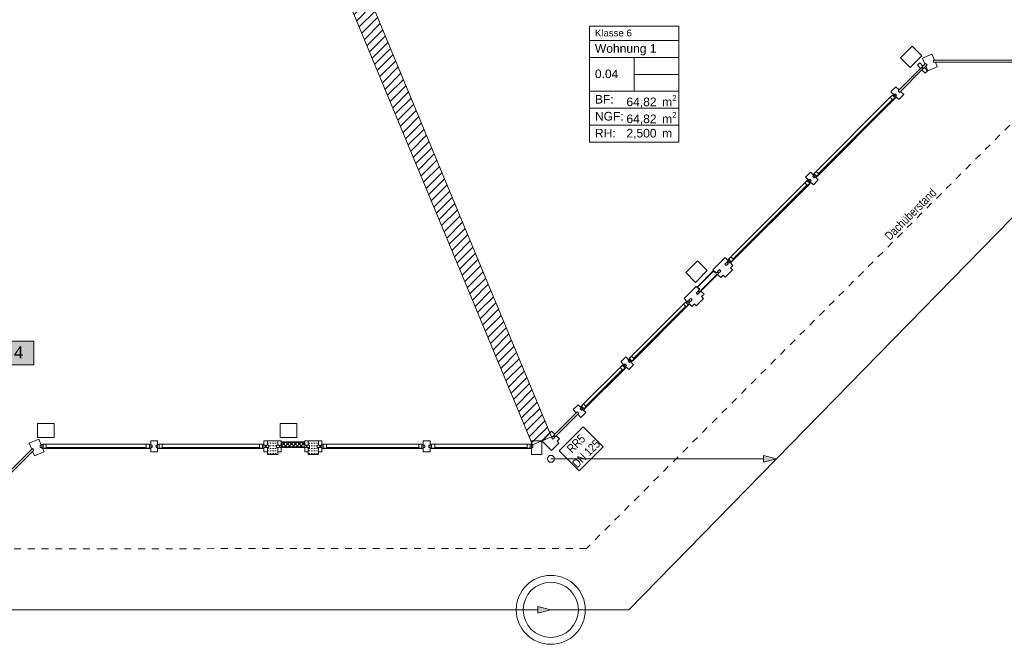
# Model space of a CAD drawing. Header units: metres. Extents: x -89 to 754, y -195 to 69.
# Tile 245 of 256: x 32 to 46, y 3 to 12. Entities that reach past the tile are written whole.
import ezdxf
from ezdxf.enums import TextEntityAlignment as Align

# ---------------------------------------------------------------- set-up
doc = ezdxf.new("R2010")
doc.units = ezdxf.units.M
doc.header["$MEASUREMENT"] = 0
doc.linetypes.add('Strichlinie_ eng', pattern=[0.115, 0.075, -0.04])
doc.linetypes.add('Wipeout_Contour', pattern=[1, 0, -1])
for name, color, linetype in [('10 Fassade', 7, 'Continuous'), ('10 Stütze Holz', 7, 'Continuous'), ('10 Wand außen', 7, 'Continuous'), ('30 Dach', 7, 'Continuous'), ('70 Entwässerung_Regenwasser', 7, 'Continuous'), ('80 Raum', 7, 'Continuous')]:
    doc.layers.add(name, color=color, linetype=linetype)
doc.styles.add('ERSTELLTER_STIL_1', font='arial.ttf')
doc.styles.add('ERSTELLTER_STIL_2', font='ARIALN.TTF')
doc.styles.add('ERSTELLTER_STIL_3', font='ARIALN.TTF')
doc.styles.add('ERSTELLTER_STIL_4', font='arial.ttf')
doc.linetypes.add('Schmutzwasserleitung', pattern='A,0,[3,995_ARC_230 ERW_GR_EG_2607291.Shx,S=0.00784,R=0,X=0,Y=0],-0.987778,0', length=0.987778)
pattern_1 = [(45, (0, 0), (-0.02828427, 0.02828427), []), (135, (0, 0), (0.02828427, 0.02828427), [])]
pattern_2 = [(0, (0, 0), (0, 0.0375), [0, -0.0375])]

# ---------------------------------------------------------------- blocks, each defined once
blk = doc.blocks.new('Klasse 4_0.17_23_1', base_point=(32.501, -4.791))
at = {"layer": '80 Raum', "linetype": 'Continuous', "lineweight": 0, "true_color": 0x2a303f}
blk.add_hatch(color=169, dxfattribs=at).paths.add_polyline_path([(30.259, 7.174), (32.043, 7.174), (32.043, 7.518), (30.259, 7.518)])
at = {"layer": '80 Raum', "color": 7, "linetype": 'Continuous', "lineweight": 9, "flags": 128}
blk.add_lwpolyline([(30.259, 7.174), (32.043, 7.174), (32.043, 7.518), (30.259, 7.518)], close=True, dxfattribs=at)
at = {"layer": '80 Raum', "color": 7, "lineweight": 9, "style": 'ERSTELLTER_STIL_1'}
blk.add_attdef('stApartmentId', text='', height=0.175, dxfattribs=at).set_placement((31.151, 7.355), align=Align.MIDDLE_CENTER)
at = {"layer": '80 Raum', "color": 7, "lineweight": 9}
for tag, height, style, p in [('DUMMY_850', 0.2, 'ERSTELLTER_STIL_2', (33.503, -3.251)), ('ROOM_NAME', 0.2, 'ERSTELLTER_STIL_2', (31.335, -3.313)), ('ROOM_NUMBER', 0.175, 'ERSTELLTER_STIL_1', (31.499, -3.861)), ('measuredNetAreaCode', 0.175, 'ERSTELLTER_STIL_1', (31.499, -4.377)), ('perimeterCode', 0.175, 'ERSTELLTER_STIL_1', (31.499, -4.72)), ('ceilingHeightCode', 0.175, 'ERSTELLTER_STIL_1', (31.499, -5.064)), ('measuredAreaCode', 0.175, 'ERSTELLTER_STIL_1', (31.499, -5.408)), ('DUMMY_851_0', 0.175, 'ERSTELLTER_STIL_1', (33.264, -5.408)), ('DUMMY_852', 0.175, 'ERSTELLTER_STIL_1', (31.499, -5.752)), ('DUMMY_851_1', 0.175, 'ERSTELLTER_STIL_1', (33.264, -5.752)), ('DUMMY_853', 0.175, 'ERSTELLTER_STIL_1', (31.499, -6.095)), ('DUMMY_851_2', 0.175, 'ERSTELLTER_STIL_1', (33.264, -6.095))]:
    blk.add_attdef(tag, text='', height=height, dxfattribs=dict(at, style=style)).set_placement(p, align=Align.TOP_LEFT)
blk = doc.blocks.new('Klasse 6_0.04_24_1', base_point=(40.749, 11.242))
at = {"layer": '80 Raum', "color": 7, "linetype": 'Continuous', "lineweight": 9}
for p, q in [((41.397, 12.081), (40.101, 12.081)), ((40.101, 12.081), (40.101, 10.402)), ((40.101, 12.081), (41.397, 12.081)), ((40.101, 11.875), (40.101, 12.081)), ((41.397, 10.402), (41.397, 12.081)), ((41.397, 12.081), (41.397, 11.875)), ((41.397, 11.875), (40.101, 11.875)), ((40.101, 11.875), (41.397, 11.875)), ((40.101, 11.63), (40.101, 11.875)), ((41.397, 11.875), (41.397, 11.63)), ((41.397, 11.63), (40.101, 11.63)), ((40.101, 11.63), (41.397, 11.63)), ((40.101, 11.139), (40.101, 11.63)), ((40.749, 11.63), (40.749, 11.139)), ((41.397, 11.63), (41.397, 11.139)), ((40.749, 11.384), (41.397, 11.384)), ((41.397, 11.139), (40.101, 11.139)), ((40.101, 11.139), (41.397, 11.139)), ((40.101, 10.893), (40.101, 11.139)), ((41.397, 11.139), (41.397, 10.893)), ((41.397, 10.893), (40.101, 10.893)), ((40.101, 10.893), (41.397, 10.893)), ((40.101, 10.647), (40.101, 10.893)), ((41.397, 10.893), (41.397, 10.647)), ((41.397, 10.647), (40.101, 10.647)), ((40.101, 10.647), (41.397, 10.647)), ((40.101, 10.402), (40.101, 10.647)), ((41.397, 10.647), (41.397, 10.402)), ((40.101, 10.402), (41.397, 10.402)), ((41.397, 10.402), (40.101, 10.402))]:
    blk.add_line(p, q, dxfattribs=at)
at = {"layer": '80 Raum', "color": 7, "lineweight": 9, "char_height": 0.125, "attachment_point": 1, "style": 'ERSTELLTER_STIL_1'}
for s, insert in [('\\A1;{\\pql;\\pt0,0.05;\\fArial|b0|i0|c0|p0;\\W1.000000;64,82\\fArial|b0|i0|c0|p0;\\W1.000000;\\A1{\\H.66x;\\S^  ;}\\fArial|b0|i0|c0|p0;\\W1.000000; m\\fArial|b0|i0|c0|p0;\\W1.000000;\\A1{\\H.66x;\\S2^  ;}}', (40.636, 11.084)), ('\\A1;{\\pql;\\pt0,0.05;\\fArial|b0|i0|c0|p0;\\W1.000000;64,82\\fArial|b0|i0|c0|p0;\\W1.000000;\\A1{\\H.66x;\\S^  ;}\\fArial|b0|i0|c0|p0;\\W1.000000; m\\fArial|b0|i0|c0|p0;\\W1.000000;\\A1{\\H.66x;\\S2^  ;}}', (40.636, 10.838)), ('\\A1;{\\pql;\\pt0,0.05;\\fArial|b0|i0|c0|p0;\\W1.000000;2,500\\fArial|b0|i0|c0|p0;\\W1.000000;\\A1{\\H.66x;\\S^  ;}\\fArial|b0|i0|c0|p0;\\W1.000000; m\\fArial|b0|i0|c0|p0;\\W1.000000;\\A1{\\H.66x;\\S^  ;}}', (40.636, 10.594))]:
    blk.add_mtext(s, dxfattribs=dict(at, insert=insert))
at = {"layer": '80 Raum', "color": 7, "lineweight": 9}
for tag, height, style, p in [('ROOM_NAME', 0.1, 'ERSTELLTER_STIL_4', (40.179, 12.034)), ('DUMMY_850', 0.1, 'ERSTELLTER_STIL_4', (41.319, 12.057)), ('DUMMY_851', 0.125, 'ERSTELLTER_STIL_1', (41.319, 11.851)), ('apartmentName', 0.125, 'ERSTELLTER_STIL_1', (40.179, 11.822)), ('ROOM_NUMBER', 0.125, 'ERSTELLTER_STIL_1', (40.179, 11.454)), ('measuredAreaCode', 0.125, 'ERSTELLTER_STIL_1', (40.179, 11.085)), ('calculatedAreaCode', 0.125, 'ERSTELLTER_STIL_1', (40.179, 10.84)), ('ceilingHeightCode', 0.125, 'ERSTELLTER_STIL_1', (40.179, 10.594))]:
    blk.add_attdef(tag, text='', height=height, dxfattribs=dict(at, style=style)).set_placement(p, align=Align.TOP_LEFT)

msp = doc.modelspace()

# ---------------------------------------------------------------- hatches: boundary and pattern name
at = {"layer": '10 Fassade', "linetype": 'Continuous', "lineweight": 9}
h = msp.add_hatch(dxfattribs=at)
h.set_pattern_fill('Gipskarton_0001', color=8, style=0, pattern_type=2)
h.set_pattern_definition(pattern_2)
h.paths.add_polyline_path([(35.561, 6.007), (35.581, 6.007), (35.581, 6.072), (35.431, 6.072), (35.431, 6.007), (35.451, 6.007), (35.451, 5.977), (35.431, 5.977), (35.431, 5.872), (35.581, 5.872), (35.581, 5.977), (35.561, 5.977)])
h = msp.add_hatch(dxfattribs=at)
h.set_pattern_fill('Dämmung_hart_1_0001', color=8, style=0, pattern_type=2)
h.set_pattern_definition(pattern_1)
h.paths.add_polyline_path([(35.631, 5.983), (35.971, 5.983), (35.971, 6.007), (35.631, 6.007)])
h = msp.add_hatch(dxfattribs=at)
h.set_pattern_fill('Dämmung_hart_1_0001', color=8, style=0, pattern_type=2)
h.set_pattern_definition(pattern_1)
h.paths.add_polyline_path([(35.637, 6.007), (35.965, 6.007), (35.965, 6.051), (35.637, 6.051)])
h = msp.add_hatch(dxfattribs=at)
h.set_pattern_fill('Gipskarton_0001', color=8, style=0, pattern_type=2)
h.set_pattern_definition(pattern_2)
h.paths.add_polyline_path([(36.151, 6.007), (36.171, 6.007), (36.171, 6.072), (36.021, 6.072), (36.021, 6.007), (36.041, 6.007), (36.041, 5.977), (36.021, 5.977), (36.021, 5.872), (36.171, 5.872), (36.171, 5.977), (36.151, 5.977)])
at = {"layer": '10 Wand außen', "linetype": 'Continuous', "lineweight": 18, "true_color": 0x1f1f1f}
h = msp.add_hatch(dxfattribs=at)
h.set_pattern_fill('Mauerziegel_0001', color=250, style=0, pattern_type=2)
h.set_pattern_definition([(45, (0, 0), (-0.0636396, 0.0636396), [])])
h.paths.add_polyline_path([(36.096, 13.682), (39.272, 6.014), (39.549, 6.129), (36.421, 13.682)])
at = {"layer": '70 Entwässerung_Regenwasser', "linetype": 'Continuous', "lineweight": 18, "true_color": 0x00a8ff}
for points in [[(42.81, 5.811), (42.623, 5.861), (42.623, 5.761)], [(39.539, 3.622), (39.353, 3.672), (39.353, 3.572)]]:
    msp.add_hatch(color=140, dxfattribs=at).paths.add_polyline_path(points)

# ---------------------------------------------------------------- linework, layer by layer
at = {"layer": '10 Fassade', "color": 7, "linetype": 'Continuous', "lineweight": 13}
for p, q in [((45.066, 11.678), (44.928, 11.621)), ((44.928, 11.621), (44.964, 11.533)), ((45.066, 11.678), (45.102, 11.59)), ((45.089, 11.59), (45.089, 11.56)), ((45.102, 11.59), (45.089, 11.59)), ((44.889, 11.55), (44.854, 11.515)), ((44.854, 11.515), (44.9, 11.469)), ((44.889, 11.55), (44.935, 11.504)), ((44.914, 11.483), (44.9, 11.469)), ((44.914, 11.483), (44.935, 11.462)), ((44.935, 11.504), (44.921, 11.49)), ((44.921, 11.49), (44.942, 11.469)), ((44.935, 11.462), (44.921, 11.448)), ((44.921, 11.448), (44.967, 11.402)), ((44.957, 11.483), (44.942, 11.469)), ((44.957, 11.483), (45.003, 11.437)), ((44.974, 11.543), (44.964, 11.533)), ((45.003, 11.437), (44.967, 11.402)), ((44.974, 11.543), (44.995, 11.521)), ((44.995, 11.521), (44.976, 11.503)), ((44.976, 11.503), (45.004, 11.436)), ((45.143, 11.493), (45.004, 11.436)), ((45.115, 11.56), (45.089, 11.56)), ((45.115, 11.56), (45.143, 11.493)), ((44.543, 11.204), (44.472, 11.133)), ((44.543, 11.204), (44.589, 11.158)), ((44.589, 11.158), (44.575, 11.144)), ((44.575, 11.144), (44.596, 11.123)), ((44.61, 11.137), (44.596, 11.123)), ((44.61, 11.137), (44.656, 11.091)), ((43.305, 9.966), (43.234, 9.895)), ((42.066, 8.727), (42.031, 8.692)), ((41.925, 8.586), (41.89, 8.551)), ((42.031, 8.692), (41.925, 8.586)), ((42.098, 8.625), (42.084, 8.611)), ((42.144, 8.579), (42.172, 8.551)), ((41.668, 8.3), (41.9, 8.532)), ((41.712, 8.247), (41.953, 8.488)), ((41.953, 8.488), (41.712, 8.247)), ((41.957, 8.483), (41.716, 8.243)), ((41.89, 8.551), (41.936, 8.505)), ((41.9, 8.532), (41.931, 8.5)), ((41.95, 8.519), (41.936, 8.505)), ((41.95, 8.519), (41.971, 8.498)), ((41.971, 8.54), (41.957, 8.526)), ((41.957, 8.526), (41.978, 8.505)), ((41.971, 8.498), (41.957, 8.483)), ((41.957, 8.483), (42.003, 8.437)), ((41.985, 8.554), (41.971, 8.54)), ((41.992, 8.519), (41.978, 8.505)), ((41.985, 8.554), (42.006, 8.533)), ((42.006, 8.533), (41.992, 8.519)), ((42.038, 8.473), (42.003, 8.437)), ((42.038, 8.473), (42.066, 8.445)), ((42.172, 8.551), (42.066, 8.445)), ((41.649, 8.31), (41.614, 8.275)), ((41.649, 8.31), (41.695, 8.264)), ((41.699, 8.268), (41.668, 8.3)), ((41.508, 8.169), (41.472, 8.133)), ((41.614, 8.275), (41.508, 8.169)), ((41.66, 8.229), (41.646, 8.215)), ((41.646, 8.215), (41.667, 8.194)), ((41.674, 8.243), (41.66, 8.229)), ((41.681, 8.208), (41.667, 8.194)), ((41.674, 8.243), (41.695, 8.222)), ((41.695, 8.264), (41.681, 8.25)), ((41.681, 8.25), (41.702, 8.229)), ((41.695, 8.222), (41.681, 8.208)), ((41.716, 8.243), (41.702, 8.229)), ((41.716, 8.243), (41.762, 8.197)), ((41.762, 8.197), (41.727, 8.162)), ((41.727, 8.162), (41.755, 8.133)), ((41.589, 8.116), (41.575, 8.102)), ((41.621, 8.056), (41.649, 8.027)), ((41.755, 8.133), (41.649, 8.027)), ((40.627, 7.288), (40.556, 7.217)), ((39.934, 6.595), (39.863, 6.524)), ((39.863, 6.524), (39.909, 6.478)), ((39.924, 6.493), (39.909, 6.478)), ((39.924, 6.493), (39.945, 6.471)), ((39.945, 6.471), (39.931, 6.457)), ((39.931, 6.457), (39.977, 6.411)), ((39.517, 6.178), (39.411, 6.072)), ((39.552, 6.213), (39.517, 6.178)), ((39.552, 6.213), (39.598, 6.167)), ((39.577, 6.146), (39.563, 6.132)), ((39.577, 6.146), (39.598, 6.125)), ((39.598, 6.167), (39.584, 6.153)), ((39.584, 6.153), (39.605, 6.132)), ((39.619, 6.146), (39.605, 6.132)), ((39.619, 6.146), (39.665, 6.1)), ((32.115, 6.095), (31.977, 6.037)), ((32.115, 6.095), (31.977, 6.037)), ((31.977, 6.037), (32.013, 5.949)), ((31.977, 6.037), (32.013, 5.949)), ((35.411, 6.007), (35.411, 5.977)), ((35.431, 6.007), (35.411, 6.007)), ((35.411, 6.007), (35.411, 5.977)), ((35.431, 6.007), (35.411, 6.007)), ((35.431, 6.072), (35.431, 6.007)), ((35.581, 6.072), (35.431, 6.072)), ((35.431, 6.072), (35.431, 6.007)), ((35.581, 6.072), (35.431, 6.072)), ((35.451, 6.007), (35.431, 6.007)), ((35.451, 6.007), (35.431, 6.007)), ((35.451, 6.007), (35.451, 5.977)), ((35.451, 6.007), (35.451, 5.977)), ((35.561, 6.007), (35.561, 5.977)), ((35.581, 6.007), (35.561, 6.007)), ((35.561, 6.007), (35.561, 5.977)), ((35.581, 6.007), (35.561, 6.007)), ((35.581, 6.072), (35.581, 6.007)), ((35.631, 6.072), (35.581, 6.072)), ((35.581, 6.072), (35.581, 6.007)), ((35.631, 6.072), (35.581, 6.072)), ((35.601, 6.007), (35.581, 6.007)), ((35.601, 6.007), (35.581, 6.007)), ((35.601, 6.007), (35.601, 5.977)), ((35.601, 6.007), (35.601, 5.977)), ((35.611, 6.007), (35.611, 5.977)), ((35.631, 6.007), (35.611, 6.007)), ((35.611, 6.007), (35.611, 5.977)), ((35.631, 6.007), (35.611, 6.007)), ((35.631, 6.072), (35.631, 6.007)), ((35.631, 6.072), (35.631, 6.007)), ((35.637, 6.007), (35.637, 6.051)), ((35.637, 6.051), (35.965, 6.051)), ((35.637, 6.007), (35.637, 6.051)), ((35.637, 6.051), (35.965, 6.051)), ((35.965, 6.051), (35.965, 6.007)), ((35.965, 6.051), (35.965, 6.007)), ((35.971, 6.072), (35.971, 6.007)), ((36.021, 6.072), (35.971, 6.072)), ((35.971, 6.072), (35.971, 6.007)), ((36.021, 6.072), (35.971, 6.072)), ((35.991, 6.007), (35.971, 6.007)), ((35.991, 6.007), (35.971, 6.007)), ((35.991, 6.007), (35.991, 5.977)), ((35.991, 6.007), (35.991, 5.977)), ((36.001, 6.007), (36.001, 5.977)), ((36.021, 6.007), (36.001, 6.007)), ((36.001, 6.007), (36.001, 5.977)), ((36.021, 6.007), (36.001, 6.007)), ((36.021, 6.072), (36.021, 6.007)), ((36.021, 6.072), (36.021, 6.007)), ((36.021, 6.072), (36.021, 6.072)), ((36.171, 6.072), (36.021, 6.072)), ((36.021, 6.072), (36.021, 6.007)), ((36.021, 6.072), (36.021, 6.007)), ((36.021, 6.072), (36.021, 6.072)), ((36.171, 6.072), (36.021, 6.072)), ((36.021, 6.007), (36.021, 6.007)), ((36.041, 6.007), (36.021, 6.007)), ((36.021, 6.007), (36.021, 6.007)), ((36.041, 6.007), (36.021, 6.007)), ((36.041, 6.007), (36.041, 5.977)), ((36.041, 6.007), (36.041, 5.977)), ((36.151, 6.007), (36.151, 5.977)), ((36.171, 6.007), (36.151, 6.007)), ((36.151, 6.007), (36.151, 5.977)), ((36.171, 6.007), (36.151, 6.007)), ((36.171, 6.072), (36.171, 6.007)), ((36.171, 6.072), (36.171, 6.007)), ((36.171, 6.072), (36.171, 6.007)), ((36.171, 6.072), (36.171, 6.007)), ((36.191, 6.007), (36.171, 6.007)), ((36.191, 6.007), (36.171, 6.007)), ((36.191, 6.007), (36.191, 5.977)), ((36.191, 6.007), (36.191, 5.977)), ((39.411, 6.072), (39.411, 5.872)), ((39.411, 6.072), (39.411, 5.872)), ((39.411, 6.072), (39.552, 5.93)), ((39.563, 6.132), (39.549, 6.118)), ((39.549, 6.118), (39.57, 6.097)), ((39.658, 6.037), (39.552, 5.93)), ((39.584, 6.111), (39.57, 6.097)), ((39.598, 6.125), (39.584, 6.111)), ((39.665, 6.1), (39.63, 6.065)), ((39.63, 6.065), (39.658, 6.037)), ((32.023, 5.959), (32.013, 5.949)), ((32.023, 5.959), (32.013, 5.949)), ((32.023, 5.959), (32.044, 5.938)), ((32.023, 5.959), (32.044, 5.938)), ((32.044, 5.938), (32.026, 5.919)), ((32.044, 5.938), (32.026, 5.919)), ((32.026, 5.919), (32.053, 5.852)), ((32.026, 5.919), (32.053, 5.852)), ((35.431, 5.977), (35.411, 5.977)), ((35.431, 5.977), (35.411, 5.977)), ((35.431, 5.977), (35.431, 5.912)), ((35.451, 5.977), (35.431, 5.977)), ((35.431, 5.977), (35.431, 5.912)), ((35.451, 5.977), (35.431, 5.977)), ((35.431, 5.912), (35.431, 5.872)), ((35.431, 5.912), (35.431, 5.872)), ((35.581, 5.872), (35.431, 5.872)), ((35.581, 5.872), (35.431, 5.872)), ((35.581, 5.977), (35.561, 5.977)), ((35.581, 5.977), (35.561, 5.977)), ((35.581, 5.977), (35.581, 5.912)), ((35.601, 5.977), (35.581, 5.977)), ((35.581, 5.977), (35.581, 5.912)), ((35.601, 5.977), (35.581, 5.977)), ((35.581, 5.912), (35.581, 5.872)), ((35.631, 5.912), (35.581, 5.912)), ((35.581, 5.912), (35.581, 5.872)), ((35.631, 5.912), (35.581, 5.912)), ((35.631, 5.977), (35.611, 5.977)), ((35.631, 5.977), (35.611, 5.977)), ((35.631, 5.983), (35.971, 5.983)), ((35.971, 5.983), (35.631, 5.983)), ((35.631, 5.983), (35.971, 5.983)), ((35.971, 5.983), (35.631, 5.983)), ((35.971, 5.977), (35.631, 5.977)), ((35.631, 5.977), (35.631, 5.912)), ((35.971, 5.977), (35.631, 5.977)), ((35.631, 5.977), (35.631, 5.912)), ((35.971, 5.977), (35.971, 5.912)), ((35.991, 5.977), (35.971, 5.977)), ((35.971, 5.977), (35.971, 5.912)), ((35.991, 5.977), (35.971, 5.977)), ((36.021, 5.912), (35.971, 5.912)), ((36.021, 5.912), (35.971, 5.912)), ((36.021, 5.977), (36.001, 5.977)), ((36.021, 5.977), (36.001, 5.977)), ((36.021, 5.977), (36.021, 5.912)), ((36.021, 5.977), (36.021, 5.872)), ((36.021, 5.977), (36.021, 5.977)), ((36.041, 5.977), (36.021, 5.977)), ((36.021, 5.977), (36.021, 5.977)), ((36.021, 5.977), (36.021, 5.912)), ((36.021, 5.977), (36.021, 5.872)), ((36.041, 5.977), (36.021, 5.977)), ((36.171, 5.872), (36.021, 5.872)), ((36.171, 5.872), (36.021, 5.872)), ((36.171, 5.977), (36.151, 5.977)), ((36.171, 5.977), (36.151, 5.977)), ((36.171, 5.977), (36.171, 5.872)), ((36.171, 5.977), (36.171, 5.912)), ((36.191, 5.977), (36.171, 5.977)), ((36.171, 5.977), (36.171, 5.872)), ((36.171, 5.977), (36.171, 5.912)), ((36.191, 5.977), (36.171, 5.977)), ((39.411, 5.872), (39.261, 5.872)), ((39.411, 5.872), (39.261, 5.872))]:
    msp.add_line(p, q, dxfattribs=at)
at = {"layer": '10 Fassade', "color": 7, "linetype": 'Continuous', "lineweight": 13, "flags": 128}
for points in [[(45.089, 11.56), (45.089, 11.59), (46.392, 11.59), (46.392, 11.56)], [(44.596, 11.123), (44.575, 11.144), (44.914, 11.483), (44.935, 11.462)], [(44.942, 11.469), (44.921, 11.49), (44.974, 11.543), (44.995, 11.521)], [(41.695, 8.264), (41.691, 8.268), (41.66, 8.3), (41.9, 8.54), (41.931, 8.509), (41.936, 8.505), (41.931, 8.5), (41.9, 8.532), (41.668, 8.3), (41.699, 8.268)], [(39.605, 6.132), (39.584, 6.153), (39.924, 6.493), (39.945, 6.471)], [(39.57, 6.097), (39.549, 6.118), (39.577, 6.146), (39.598, 6.125)], [(35.411, 5.977), (35.411, 6.007), (35.451, 6.007), (35.451, 5.977)], [(35.411, 5.977), (35.411, 6.007), (35.451, 6.007), (35.451, 5.977)], [(35.561, 5.977), (35.561, 6.007), (35.601, 6.007), (35.601, 5.977)], [(35.561, 5.977), (35.561, 6.007), (35.601, 6.007), (35.601, 5.977)], [(35.631, 6.007), (35.631, 6.013), (35.631, 6.057), (35.971, 6.057), (35.971, 6.013), (35.971, 6.007), (35.965, 6.007), (35.965, 6.051), (35.637, 6.051), (35.637, 6.007)], [(35.631, 6.007), (35.631, 6.013), (35.631, 6.057), (35.971, 6.057), (35.971, 6.013), (35.971, 6.007), (35.965, 6.007), (35.965, 6.051), (35.637, 6.051), (35.637, 6.007)], [(36.001, 5.977), (36.001, 6.007), (36.041, 6.007), (36.041, 5.977)], [(36.001, 5.977), (36.001, 6.007), (36.041, 6.007), (36.041, 5.977)], [(36.151, 5.977), (36.151, 6.007), (36.191, 6.007), (36.191, 5.977)], [(36.151, 5.977), (36.151, 6.007), (36.191, 6.007), (36.191, 5.977)], [(31.123, 5.017), (31.102, 5.038), (32.023, 5.959), (32.044, 5.938)], [(31.123, 5.017), (31.102, 5.038), (32.023, 5.959), (32.044, 5.938)]]:
    msp.add_lwpolyline(points, close=True, dxfattribs=at)
at = {"layer": '10 Stütze Holz', "color": 7, "linetype": 'Continuous', "lineweight": 13, "flags": 128}
for points in [[(44.61, 11.624), (44.751, 11.483), (44.921, 11.653), (44.779, 11.794)], [(41.496, 8.51), (41.637, 8.369), (41.807, 8.539), (41.665, 8.68)], [(32.097, 6.322), (32.097, 6.122), (32.337, 6.122), (32.337, 6.322)], [(35.615, 6.322), (35.615, 6.122), (35.855, 6.122), (35.855, 6.322)]]:
    msp.add_lwpolyline(points, close=True, dxfattribs=at)
at = {"layer": '10 Wand außen', "color": 7, "linetype": 'Continuous', "lineweight": 9, "flags": 128}
for points in [[(39.549, 6.129), (36.298, 13.979)], [(36.096, 13.682), (39.272, 6.014)], [(39.272, 6.014), (39.549, 6.129)]]:
    msp.add_lwpolyline(points, dxfattribs=at)
at = {"layer": '30 Dach', "color": 7, "linetype": 'Strichlinie_ eng', "lineweight": 9}
for p, q in [((55.244, 19.698), (40.057, 4.512)), ((40.057, 4.512), (8.65, 4.493))]:
    msp.add_line(p, q, dxfattribs=at)
at = {"layer": '70 Entwässerung_Regenwasser', "color": 140, "linetype": 'Schmutzwasserleitung', "lineweight": 18, "true_color": 0x00a8ff}
for p, q in [((40.669, 3.622), (57.539, 20.87)), ((39.542, 5.811), (42.623, 5.811)), ((10.39, 3.622), (39.353, 3.622)), ((39.539, 3.622), (40.669, 3.622))]:
    msp.add_line(p, q, dxfattribs=at)
at = {"layer": '70 Entwässerung_Regenwasser', "color": 140, "linetype": 'Continuous', "lineweight": 18, "true_color": 0x00a8ff}
for p, q in [((42.623, 5.761), (42.623, 5.861)), ((42.81, 5.811), (42.623, 5.861)), ((42.81, 5.811), (42.623, 5.761)), ((39.353, 3.572), (39.353, 3.672)), ((39.539, 3.622), (39.353, 3.672)), ((39.539, 3.622), (39.353, 3.572))]:
    msp.add_line(p, q, dxfattribs=at)
at = {"layer": '70 Entwässerung_Regenwasser', "color": 140, "linetype": 'Continuous', "lineweight": 18, "true_color": 0x00a8ff, "flags": 128}
msp.add_lwpolyline([(39.951, 5.638), (40.298, 5.985), (40.007, 6.276), (39.66, 5.929), (39.951, 5.638)], close=True, dxfattribs=at)
at = {"layer": '70 Entwässerung_Regenwasser', "color": 140, "linetype": 'Continuous', "lineweight": 18, "true_color": 0x00a8ff}
for centre, radius in [((39.542, 5.811), 0.05), ((39.539, 3.622), 0.5), ((39.539, 3.622), 0.4)]:
    msp.add_circle(centre, radius, dxfattribs=at)

# ---------------------------------------------------------------- block references
at = {"layer": '80 Raum', "color": 7, "linetype": 'Continuous', "lineweight": 13}
msp.add_blockref('Klasse 6_0.04_24_1', (40.749, 11.242), dxfattribs=at).add_auto_attribs({'ROOM_NAME': 'Klasse 6', 'ROOM_NUMBER': '0.04', 'apartmentName': 'Wohnung 1', 'measuredAreaCode': 'BF: ', 'calculatedAreaCode': 'NGF: ', 'ceilingHeightCode': 'RH: '})
ref = msp.add_blockref('Klasse 4_0.17_23_1', (32.501, -4.791), dxfattribs=at)
ref.add_attrib('stApartmentId', '0.17 Klasse 4', dxfattribs={"color": 7, "lineweight": 9, "height": 0.175, "style": 'ERSTELLTER_STIL_1'}).set_placement((31.151, 7.355), align=Align.MIDDLE_CENTER)

# ---------------------------------------------------------------- texts
at = {"layer": '30 Dach', "color": 7, "linetype": 'Continuous', "lineweight": 9, "insert": (44.457, 8.967), "char_height": 0.125, "attachment_point": 7, "rotation": 45, "style": 'ERSTELLTER_STIL_3'}
msp.add_mtext('\\A1;{\\pql;\\fArial Narrow|b0|i0|c0|p0;\\W1.000000;Dachüberstand}', dxfattribs=at)
at = {"layer": '70 Entwässerung_Regenwasser', "color": 140, "linetype": 'Continuous', "lineweight": 18, "true_color": 0x00a8ff, "insert": (39.861, 6.075), "char_height": 0.125, "attachment_point": 2, "rotation": 45, "line_spacing_factor": 0.992273, "style": 'ERSTELLTER_STIL_3'}
msp.add_mtext('\\A1;{\\pqc;\\fArial Narrow|b0|i0|c0|p0;\\W1.000000;RR5 \\P\\pqc;\\fArial Narrow|b0|i0|c0|p0;\\W1.000000;DN 125}', dxfattribs=at)

# ---------------------------------------------------------------- next in the draw order: wipeouts: each hides what was drawn before it
at = {"color": 254, "linetype": 'Wipeout_Contour', "lineweight": 0, "ltscale": 180.737482}
msp.add_wipeout([(43.425, 9.937), (44.501, 11.013), (44.462, 11.052), (43.386, 9.976)], dxfattribs=at).dxf.layer = '10 Fassade'
at = {"color": 254, "linetype": 'Wipeout_Contour', "lineweight": 0, "ltscale": 174.808607}
msp.add_wipeout([(42.187, 8.699), (43.262, 9.775), (43.223, 9.814), (42.148, 8.738)], dxfattribs=at).dxf.layer = '10 Fassade'
at = {"color": 254, "linetype": 'Wipeout_Contour', "lineweight": 0, "ltscale": 167.264338}
msp.add_wipeout([(40.747, 7.26), (41.501, 8.013), (41.462, 8.052), (40.708, 7.299)], dxfattribs=at).dxf.layer = '10 Fassade'
at = {"color": 254, "linetype": 'Wipeout_Contour', "lineweight": 0, "ltscale": 163.529329}
msp.add_wipeout([(40.054, 6.567), (40.585, 7.097), (40.546, 7.136), (40.015, 6.606)], dxfattribs=at).dxf.layer = '10 Fassade'
at = {"color": 254, "linetype": 'Wipeout_Contour', "lineweight": 0, "ltscale": 133.96633}
msp.add_wipeout([(32.223, 5.967), (33.674, 5.967), (33.674, 6.022), (32.223, 6.022)], dxfattribs=at).dxf.layer = '10 Fassade'
at = {"color": 254, "linetype": 'Wipeout_Contour', "lineweight": 0, "ltscale": 140.511024}
msp.add_wipeout([(33.904, 5.967), (35.316, 5.967), (35.316, 6.022), (33.904, 6.022)], dxfattribs=at).dxf.layer = '10 Fassade'
at = {"color": 254, "linetype": 'Wipeout_Contour', "lineweight": 0, "ltscale": 149.765344}
msp.add_wipeout([(36.286, 5.967), (37.626, 5.967), (37.626, 6.022), (36.286, 6.022)], dxfattribs=at).dxf.layer = '10 Fassade'
at = {"color": 254, "linetype": 'Wipeout_Contour', "lineweight": 0, "ltscale": 155.966348}
msp.add_wipeout([(37.856, 5.967), (39.196, 5.967), (39.196, 6.022), (37.856, 6.022)], dxfattribs=at).dxf.layer = '10 Fassade'

# ---------------------------------------------------------------- next in the draw order: linework, layer by layer
at = {"layer": '10 Fassade', "color": 7, "linetype": 'Continuous', "lineweight": 13}
for p, q in [((42.077, 8.646), (42.063, 8.632)), ((42.063, 8.632), (42.084, 8.611)), ((42.091, 8.66), (42.077, 8.646)), ((41.554, 8.123), (41.54, 8.109)), ((41.568, 8.137), (41.554, 8.123)), ((41.568, 8.137), (41.589, 8.116)), ((33.839, 6.072), (33.739, 6.072)), ((35.431, 6.072), (35.381, 6.072)), ((36.221, 6.072), (36.171, 6.072)), ((37.791, 6.072), (37.691, 6.072)), ((39.411, 6.072), (39.261, 6.072))]:
    msp.add_line(p, q, dxfattribs=at)

# ---------------------------------------------------------------- next in the draw order: wipeouts: each hides what was drawn before it
at = {"color": 254, "linetype": 'Wipeout_Contour', "lineweight": 0, "ltscale": 180.802348}
msp.add_wipeout([(44.518, 11.024), (44.515, 11.027), (43.411, 9.923), (43.414, 9.92)], dxfattribs=at).dxf.layer = '10 Fassade'
at = {"color": 254, "linetype": 'Wipeout_Contour', "lineweight": 0, "ltscale": 174.875614}
msp.add_wipeout([(43.28, 9.785), (43.276, 9.789), (42.172, 8.685), (42.176, 8.681)], dxfattribs=at).dxf.layer = '10 Fassade'
at = {"color": 254, "linetype": 'Wipeout_Contour', "lineweight": 0, "ltscale": 167.334512}
msp.add_wipeout([(41.518, 8.024), (41.515, 8.027), (40.733, 7.246), (40.737, 7.242)], dxfattribs=at).dxf.layer = '10 Fassade'
at = {"color": 254, "linetype": 'Wipeout_Contour', "lineweight": 0, "ltscale": 163.601434}
msp.add_wipeout([(40.602, 7.108), (40.599, 7.111), (40.04, 6.553), (40.044, 6.549)], dxfattribs=at).dxf.layer = '10 Fassade'
at = {"color": 254, "linetype": 'Wipeout_Contour', "lineweight": 0, "ltscale": 133.944996}
msp.add_wipeout([(33.694, 5.962), (33.694, 5.967), (32.203, 5.967), (32.203, 5.962)], dxfattribs=at).dxf.layer = '10 Fassade'
at = {"color": 254, "linetype": 'Wipeout_Contour', "lineweight": 0, "ltscale": 140.490674}
msp.add_wipeout([(35.336, 5.962), (35.336, 5.967), (33.884, 5.967), (33.884, 5.962)], dxfattribs=at).dxf.layer = '10 Fassade'
at = {"color": 254, "linetype": 'Wipeout_Contour', "lineweight": 0, "ltscale": 149.746241}
msp.add_wipeout([(37.646, 5.962), (37.646, 5.967), (36.266, 5.967), (36.266, 5.962)], dxfattribs=at).dxf.layer = '10 Fassade'
at = {"color": 254, "linetype": 'Wipeout_Contour', "lineweight": 0, "ltscale": 155.947998}
msp.add_wipeout([(39.216, 5.962), (39.216, 5.967), (37.836, 5.967), (37.836, 5.962)], dxfattribs=at).dxf.layer = '10 Fassade'

# ---------------------------------------------------------------- next in the draw order: linework, layer by layer
at = {"layer": '10 Fassade', "color": 7, "linetype": 'Continuous', "lineweight": 13}
for p, q in [((43.386, 9.976), (44.462, 11.052)), ((43.418, 9.944), (44.493, 11.02)), ((44.501, 11.013), (43.425, 9.937)), ((44.472, 11.133), (44.518, 11.087)), ((44.532, 11.101), (44.518, 11.087)), ((44.532, 11.101), (44.554, 11.08)), ((44.554, 11.08), (44.539, 11.066)), ((44.539, 11.066), (44.585, 11.02)), ((44.656, 11.091), (44.585, 11.02)), ((43.234, 9.895), (43.28, 9.849)), ((43.294, 9.863), (43.28, 9.849)), ((43.294, 9.863), (43.315, 9.842)), ((43.305, 9.966), (43.351, 9.92)), ((43.351, 9.92), (43.336, 9.906)), ((43.336, 9.906), (43.358, 9.884)), ((43.418, 9.853), (43.347, 9.782)), ((43.372, 9.898), (43.358, 9.884)), ((43.372, 9.898), (43.418, 9.853)), ((42.148, 8.738), (43.223, 9.814)), ((42.18, 8.706), (43.255, 9.782)), ((43.262, 9.775), (42.187, 8.699)), ((43.315, 9.842), (43.301, 9.828)), ((43.301, 9.828), (43.347, 9.782)), ((42.066, 8.727), (42.112, 8.681)), ((42.091, 8.66), (42.112, 8.639)), ((42.112, 8.681), (42.098, 8.667)), ((42.098, 8.667), (42.119, 8.646)), ((42.112, 8.639), (42.098, 8.625)), ((42.134, 8.66), (42.119, 8.646)), ((42.134, 8.66), (42.18, 8.614)), ((42.18, 8.614), (42.144, 8.579)), ((40.708, 7.299), (41.462, 8.052)), ((40.74, 7.267), (41.494, 8.02)), ((41.501, 8.013), (40.747, 7.26)), ((41.472, 8.133), (41.518, 8.087)), ((41.533, 8.102), (41.518, 8.087)), ((41.533, 8.102), (41.554, 8.08)), ((41.54, 8.109), (41.561, 8.087)), ((41.554, 8.08), (41.54, 8.066)), ((41.54, 8.066), (41.586, 8.02)), ((41.575, 8.102), (41.561, 8.087)), ((41.621, 8.056), (41.586, 8.02)), ((40.627, 7.288), (40.673, 7.242)), ((40.556, 7.217), (40.602, 7.171)), ((40.617, 7.186), (40.602, 7.171)), ((40.617, 7.186), (40.638, 7.164)), ((40.638, 7.164), (40.624, 7.15)), ((40.624, 7.15), (40.67, 7.104)), ((40.673, 7.242), (40.659, 7.228)), ((40.659, 7.228), (40.68, 7.207)), ((40.74, 7.175), (40.67, 7.104)), ((40.694, 7.221), (40.68, 7.207)), ((40.694, 7.221), (40.74, 7.175)), ((40.015, 6.606), (40.546, 7.136)), ((40.047, 6.574), (40.578, 7.104)), ((40.585, 7.097), (40.054, 6.567)), ((39.934, 6.595), (39.98, 6.549)), ((39.98, 6.549), (39.966, 6.535)), ((39.966, 6.535), (39.987, 6.514)), ((40.047, 6.482), (39.977, 6.411)), ((40.001, 6.528), (39.987, 6.514)), ((40.001, 6.528), (40.047, 6.482)), ((32.115, 6.095), (32.152, 6.007)), ((32.138, 6.007), (32.138, 5.977)), ((32.152, 6.007), (32.138, 6.007)), ((32.223, 6.022), (33.674, 6.022)), ((33.739, 6.072), (33.739, 6.007)), ((33.759, 6.007), (33.739, 6.007)), ((33.759, 6.007), (33.759, 5.977)), ((33.819, 6.007), (33.819, 5.977)), ((33.839, 6.007), (33.819, 6.007)), ((33.839, 6.072), (33.839, 6.007)), ((33.904, 6.022), (35.316, 6.022)), ((35.381, 6.072), (35.381, 6.007)), ((35.401, 6.007), (35.381, 6.007)), ((35.401, 6.007), (35.401, 5.977)), ((36.201, 6.007), (36.201, 5.977)), ((36.221, 6.007), (36.201, 6.007)), ((36.221, 6.072), (36.221, 6.007)), ((36.286, 6.022), (37.626, 6.022)), ((37.691, 6.072), (37.691, 6.007)), ((37.711, 6.007), (37.691, 6.007)), ((37.711, 6.007), (37.711, 5.977)), ((37.771, 6.007), (37.771, 5.977)), ((37.791, 6.007), (37.771, 6.007)), ((37.791, 6.072), (37.791, 6.007)), ((37.856, 6.022), (39.196, 6.022)), ((39.261, 6.072), (39.261, 6.007)), ((39.281, 6.007), (39.261, 6.007)), ((39.281, 6.007), (39.281, 5.977)), ((32.192, 5.91), (32.053, 5.852)), ((32.164, 5.977), (32.138, 5.977)), ((32.164, 5.977), (32.192, 5.91)), ((32.223, 5.977), (33.674, 5.977)), ((33.674, 5.967), (32.223, 5.967)), ((33.759, 5.977), (33.739, 5.977)), ((33.739, 5.977), (33.739, 5.912)), ((33.839, 5.912), (33.739, 5.912)), ((33.839, 5.977), (33.819, 5.977)), ((33.839, 5.977), (33.839, 5.912)), ((33.904, 5.977), (35.316, 5.977)), ((35.316, 5.967), (33.904, 5.967)), ((35.381, 5.977), (35.381, 5.912)), ((35.401, 5.977), (35.381, 5.977)), ((35.431, 5.912), (35.381, 5.912)), ((36.221, 5.912), (36.171, 5.912)), ((36.221, 5.977), (36.201, 5.977)), ((36.221, 5.977), (36.221, 5.912)), ((36.286, 5.977), (37.626, 5.977)), ((37.626, 5.967), (36.286, 5.967)), ((37.711, 5.977), (37.691, 5.977)), ((37.691, 5.977), (37.691, 5.912)), ((37.791, 5.912), (37.691, 5.912)), ((37.791, 5.977), (37.771, 5.977)), ((37.791, 5.977), (37.791, 5.912)), ((37.856, 5.977), (39.196, 5.977)), ((39.196, 5.967), (37.856, 5.967)), ((39.261, 5.977), (39.261, 5.872)), ((39.281, 5.977), (39.261, 5.977))]:
    msp.add_line(p, q, dxfattribs=at)
at = {"layer": '10 Fassade', "color": 7, "linetype": 'Continuous', "lineweight": 13, "flags": 128}
for points in [[(44.518, 11.024), (43.414, 9.92), (43.411, 9.923), (44.515, 11.027)], [(44.532, 11.045), (44.501, 11.013), (44.462, 11.052), (44.493, 11.084)], [(44.55, 11.055), (44.518, 11.024), (44.515, 11.027), (44.532, 11.045), (44.497, 11.08), (44.511, 11.094)], [(43.312, 9.817), (43.28, 9.785), (43.276, 9.789), (43.294, 9.807), (43.259, 9.842), (43.273, 9.856)], [(43.344, 9.927), (43.358, 9.941), (43.393, 9.906), (43.411, 9.923), (43.414, 9.92), (43.382, 9.888)], [(43.354, 9.944), (43.386, 9.976), (43.425, 9.937), (43.393, 9.906)], [(43.28, 9.785), (42.176, 8.681), (42.172, 8.685), (43.276, 9.789)], [(43.294, 9.807), (43.262, 9.775), (43.223, 9.814), (43.255, 9.845)], [(42.116, 8.706), (42.148, 8.738), (42.187, 8.699), (42.155, 8.667)], [(42.084, 8.611), (42.063, 8.632), (42.091, 8.66), (42.112, 8.639)], [(42.105, 8.688), (42.119, 8.703), (42.155, 8.667), (42.172, 8.685), (42.176, 8.681), (42.144, 8.65)], [(41.518, 8.024), (40.737, 7.242), (40.733, 7.246), (41.515, 8.027)], [(41.533, 8.045), (41.501, 8.013), (41.462, 8.052), (41.494, 8.084)], [(41.55, 8.056), (41.518, 8.024), (41.515, 8.027), (41.533, 8.045), (41.497, 8.08), (41.511, 8.095)], [(40.677, 7.267), (40.708, 7.299), (40.747, 7.26), (40.716, 7.228)], [(40.617, 7.129), (40.585, 7.097), (40.546, 7.136), (40.578, 7.168)], [(40.634, 7.14), (40.602, 7.108), (40.599, 7.111), (40.617, 7.129), (40.581, 7.164), (40.595, 7.179)], [(40.666, 7.249), (40.68, 7.263), (40.716, 7.228), (40.733, 7.246), (40.737, 7.242), (40.705, 7.21)], [(40.602, 7.108), (40.044, 6.549), (40.04, 6.553), (40.599, 7.111)], [(39.973, 6.556), (39.987, 6.57), (40.023, 6.535), (40.04, 6.553), (40.044, 6.549), (40.012, 6.517)], [(39.984, 6.574), (40.015, 6.606), (40.054, 6.567), (40.023, 6.535)], [(32.158, 6.017), (32.178, 6.017), (32.178, 5.967), (32.203, 5.967), (32.203, 5.962), (32.158, 5.962)], [(32.178, 6.022), (32.223, 6.022), (32.223, 5.967), (32.178, 5.967)], [(33.719, 5.967), (33.674, 5.967), (33.674, 6.022), (33.719, 6.022)], [(33.739, 5.962), (33.694, 5.962), (33.694, 5.967), (33.719, 5.967), (33.719, 6.017), (33.739, 6.017)], [(33.839, 6.017), (33.859, 6.017), (33.859, 5.967), (33.884, 5.967), (33.884, 5.962), (33.839, 5.962)], [(33.859, 6.022), (33.904, 6.022), (33.904, 5.967), (33.859, 5.967)], [(35.361, 5.967), (35.316, 5.967), (35.316, 6.022), (35.361, 6.022)], [(35.381, 5.962), (35.336, 5.962), (35.336, 5.967), (35.361, 5.967), (35.361, 6.017), (35.381, 6.017)], [(36.221, 6.017), (36.241, 6.017), (36.241, 5.967), (36.266, 5.967), (36.266, 5.962), (36.221, 5.962)], [(36.241, 6.022), (36.286, 6.022), (36.286, 5.967), (36.241, 5.967)], [(37.671, 5.967), (37.626, 5.967), (37.626, 6.022), (37.671, 6.022)], [(37.691, 5.962), (37.646, 5.962), (37.646, 5.967), (37.671, 5.967), (37.671, 6.017), (37.691, 6.017)], [(37.791, 6.017), (37.811, 6.017), (37.811, 5.967), (37.836, 5.967), (37.836, 5.962), (37.791, 5.962)], [(37.811, 6.022), (37.856, 6.022), (37.856, 5.967), (37.811, 5.967)], [(39.241, 5.967), (39.196, 5.967), (39.196, 6.022), (39.241, 6.022)], [(39.261, 5.962), (39.216, 5.962), (39.216, 5.967), (39.241, 5.967), (39.241, 6.017), (39.261, 6.017)], [(33.694, 5.962), (32.203, 5.962), (32.203, 5.967), (33.694, 5.967)], [(35.336, 5.962), (33.884, 5.962), (33.884, 5.967), (35.336, 5.967)], [(37.646, 5.962), (36.266, 5.962), (36.266, 5.967), (37.646, 5.967)], [(39.216, 5.962), (37.836, 5.962), (37.836, 5.967), (39.216, 5.967)]]:
    msp.add_lwpolyline(points, close=True, dxfattribs=at)

# ---------------------------------------------------------------- next in the draw order: wipeouts: each hides what was drawn before it
at = {"color": 254, "linetype": 'Wipeout_Contour', "lineweight": 0, "ltscale": 133.96633}
msp.add_wipeout([(32.223, 5.967), (33.674, 5.967), (33.674, 6.022), (32.223, 6.022)], dxfattribs=at).dxf.layer = '10 Fassade'
at = {"color": 254, "linetype": 'Wipeout_Contour', "lineweight": 0, "ltscale": 140.511024}
msp.add_wipeout([(33.904, 5.967), (35.316, 5.967), (35.316, 6.022), (33.904, 6.022)], dxfattribs=at).dxf.layer = '10 Fassade'
at = {"color": 254, "linetype": 'Wipeout_Contour', "lineweight": 0, "ltscale": 149.765344}
msp.add_wipeout([(36.286, 5.967), (37.626, 5.967), (37.626, 6.022), (36.286, 6.022)], dxfattribs=at).dxf.layer = '10 Fassade'
at = {"color": 254, "linetype": 'Wipeout_Contour', "lineweight": 0, "ltscale": 155.966348}
msp.add_wipeout([(37.856, 5.967), (39.196, 5.967), (39.196, 6.022), (37.856, 6.022)], dxfattribs=at).dxf.layer = '10 Fassade'

# ---------------------------------------------------------------- next in the draw order: linework, layer by layer
at = {"layer": '10 Fassade', "color": 7, "linetype": 'Continuous', "lineweight": 13}
for p, q in [((33.839, 6.072), (33.739, 6.072)), ((35.431, 6.072), (35.381, 6.072)), ((36.221, 6.072), (36.171, 6.072)), ((37.791, 6.072), (37.691, 6.072)), ((39.411, 6.072), (39.261, 6.072))]:
    msp.add_line(p, q, dxfattribs=at)

# ---------------------------------------------------------------- next in the draw order: wipeouts: each hides what was drawn before it
at = {"color": 254, "linetype": 'Wipeout_Contour', "lineweight": 0, "ltscale": 133.944996}
msp.add_wipeout([(33.694, 5.962), (33.694, 5.967), (32.203, 5.967), (32.203, 5.962)], dxfattribs=at).dxf.layer = '10 Fassade'
at = {"color": 254, "linetype": 'Wipeout_Contour', "lineweight": 0, "ltscale": 140.490674}
msp.add_wipeout([(35.336, 5.962), (35.336, 5.967), (33.884, 5.967), (33.884, 5.962)], dxfattribs=at).dxf.layer = '10 Fassade'
at = {"color": 254, "linetype": 'Wipeout_Contour', "lineweight": 0, "ltscale": 149.746241}
msp.add_wipeout([(37.646, 5.962), (37.646, 5.967), (36.266, 5.967), (36.266, 5.962)], dxfattribs=at).dxf.layer = '10 Fassade'
at = {"color": 254, "linetype": 'Wipeout_Contour', "lineweight": 0, "ltscale": 155.947998}
msp.add_wipeout([(39.216, 5.962), (39.216, 5.967), (37.836, 5.967), (37.836, 5.962)], dxfattribs=at).dxf.layer = '10 Fassade'

# ---------------------------------------------------------------- next in the draw order: linework, layer by layer
at = {"layer": '10 Fassade', "color": 7, "linetype": 'Continuous', "lineweight": 13}
for p, q in [((32.115, 6.095), (32.152, 6.007)), ((32.138, 6.007), (32.138, 5.977)), ((32.152, 6.007), (32.138, 6.007)), ((32.223, 6.022), (33.674, 6.022)), ((33.739, 6.072), (33.739, 6.007)), ((33.759, 6.007), (33.739, 6.007)), ((33.759, 6.007), (33.759, 5.977)), ((33.819, 6.007), (33.819, 5.977)), ((33.839, 6.007), (33.819, 6.007)), ((33.839, 6.072), (33.839, 6.007)), ((33.904, 6.022), (35.316, 6.022)), ((35.381, 6.072), (35.381, 6.007)), ((35.401, 6.007), (35.381, 6.007)), ((35.401, 6.007), (35.401, 5.977)), ((36.201, 6.007), (36.201, 5.977)), ((36.221, 6.007), (36.201, 6.007)), ((36.221, 6.072), (36.221, 6.007)), ((36.286, 6.022), (37.626, 6.022)), ((37.691, 6.072), (37.691, 6.007)), ((37.711, 6.007), (37.691, 6.007)), ((37.711, 6.007), (37.711, 5.977)), ((37.771, 6.007), (37.771, 5.977)), ((37.791, 6.007), (37.771, 6.007)), ((37.791, 6.072), (37.791, 6.007)), ((37.856, 6.022), (39.196, 6.022)), ((39.261, 6.072), (39.261, 6.007)), ((39.281, 6.007), (39.261, 6.007)), ((39.281, 6.007), (39.281, 5.977)), ((32.192, 5.91), (32.053, 5.852)), ((32.164, 5.977), (32.138, 5.977)), ((32.164, 5.977), (32.192, 5.91)), ((32.223, 5.977), (33.674, 5.977)), ((33.674, 5.967), (32.223, 5.967)), ((33.739, 5.977), (33.739, 5.912)), ((33.759, 5.977), (33.739, 5.977)), ((33.839, 5.912), (33.739, 5.912)), ((33.839, 5.977), (33.819, 5.977)), ((33.839, 5.977), (33.839, 5.912)), ((33.904, 5.977), (35.316, 5.977)), ((35.316, 5.967), (33.904, 5.967)), ((35.381, 5.977), (35.381, 5.912)), ((35.401, 5.977), (35.381, 5.977)), ((35.431, 5.912), (35.381, 5.912)), ((36.221, 5.912), (36.171, 5.912)), ((36.221, 5.977), (36.201, 5.977)), ((36.221, 5.977), (36.221, 5.912)), ((36.286, 5.977), (37.626, 5.977)), ((37.626, 5.967), (36.286, 5.967)), ((37.691, 5.977), (37.691, 5.912)), ((37.711, 5.977), (37.691, 5.977)), ((37.791, 5.912), (37.691, 5.912)), ((37.791, 5.977), (37.771, 5.977)), ((37.791, 5.977), (37.791, 5.912)), ((37.856, 5.977), (39.196, 5.977)), ((39.196, 5.967), (37.856, 5.967)), ((39.261, 5.977), (39.261, 5.872)), ((39.281, 5.977), (39.261, 5.977))]:
    msp.add_line(p, q, dxfattribs=at)
at = {"layer": '10 Fassade', "color": 7, "linetype": 'Continuous', "lineweight": 13, "flags": 128}
for points in [[(32.158, 6.017), (32.178, 6.017), (32.178, 5.967), (32.203, 5.967), (32.203, 5.962), (32.158, 5.962)], [(32.178, 6.022), (32.223, 6.022), (32.223, 5.967), (32.178, 5.967)], [(33.719, 5.967), (33.674, 5.967), (33.674, 6.022), (33.719, 6.022)], [(33.739, 5.962), (33.694, 5.962), (33.694, 5.967), (33.719, 5.967), (33.719, 6.017), (33.739, 6.017)], [(33.839, 6.017), (33.859, 6.017), (33.859, 5.967), (33.884, 5.967), (33.884, 5.962), (33.839, 5.962)], [(33.859, 6.022), (33.904, 6.022), (33.904, 5.967), (33.859, 5.967)], [(35.361, 5.967), (35.316, 5.967), (35.316, 6.022), (35.361, 6.022)], [(35.381, 5.962), (35.336, 5.962), (35.336, 5.967), (35.361, 5.967), (35.361, 6.017), (35.381, 6.017)], [(36.221, 6.017), (36.241, 6.017), (36.241, 5.967), (36.266, 5.967), (36.266, 5.962), (36.221, 5.962)], [(36.241, 6.022), (36.286, 6.022), (36.286, 5.967), (36.241, 5.967)], [(37.671, 5.967), (37.626, 5.967), (37.626, 6.022), (37.671, 6.022)], [(37.691, 5.962), (37.646, 5.962), (37.646, 5.967), (37.671, 5.967), (37.671, 6.017), (37.691, 6.017)], [(37.791, 6.017), (37.811, 6.017), (37.811, 5.967), (37.836, 5.967), (37.836, 5.962), (37.791, 5.962)], [(37.811, 6.022), (37.856, 6.022), (37.856, 5.967), (37.811, 5.967)], [(39.241, 5.967), (39.196, 5.967), (39.196, 6.022), (39.241, 6.022)], [(39.261, 5.962), (39.216, 5.962), (39.216, 5.967), (39.241, 5.967), (39.241, 6.017), (39.261, 6.017)], [(33.694, 5.962), (32.203, 5.962), (32.203, 5.967), (33.694, 5.967)], [(35.336, 5.962), (33.884, 5.962), (33.884, 5.967), (35.336, 5.967)], [(37.646, 5.962), (36.266, 5.962), (36.266, 5.967), (37.646, 5.967)], [(39.216, 5.962), (37.836, 5.962), (37.836, 5.967), (39.216, 5.967)]]:
    msp.add_lwpolyline(points, close=True, dxfattribs=at)

doc.saveas('drawing.dxf')
